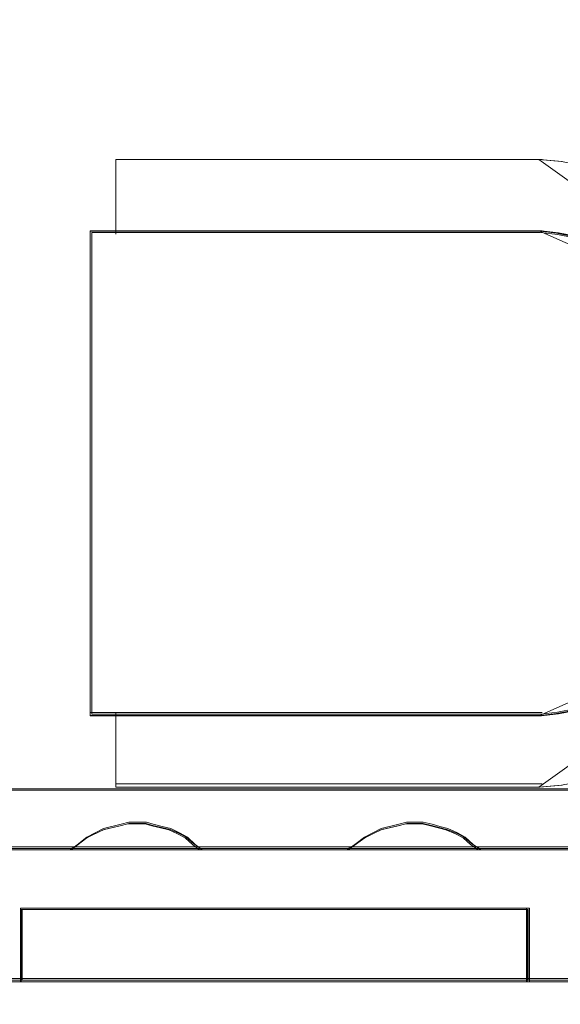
# Model space of a CAD drawing. Header units: millimetres. Extents: x -1290 to 1795, y -4192 to -1311.
# Tile 31 of 256: x 536.73 to 539.46, y -3301.25 to -3296.29. Entities that reach past the tile are written whole.
import ezdxf

# ---------------------------------------------------------------- set-up
doc = ezdxf.new("R2010")
doc.units = ezdxf.units.MM
doc.layers.add('$EL_istn', color=7, linetype='Continuous', lineweight=15)
doc.layers.add('Aparatura', color=7, linetype='Continuous', lineweight=13)
doc.styles.get("Standard").update_dxf_attribs({"font": 'ARIALN.TTF', "width": 0.8})
doc.dimstyles.new('100', dxfattribs={"dimtxt": 15, "dimasz": 10, "dimexe": 1.25, "dimexo": 0.625, "dimtad": 1, "dimdec": 0, "dimtxsty": 'Standard', "dimblk": 'OBLIQUE', "dimcen": 2.5, "dimadec": 0, "dimazin": 0, "dimtfac": 1, "dimtdec": 0, "dimtmove": 0, "dimatfit": 3, "dimldrblk": 'NONE', "dimfxl": 1, "dimarcsym": 0})

# ---------------------------------------------------------------- blocks, each defined once
blk = doc.blocks.new('_Oblique')
at = {"color": 0, "linetype": 'ByBlock', "lineweight": -2}
blk.add_line((-0.5, -0.5), (0.5, 0.5), dxfattribs=at)
blk = doc.blocks.new('*D43')
at = {"layer": '$EL_istn', "color": 0, "linetype": 'Continuous', "lineweight": -2, "ltscale": 0.1}
for p, q in [((605.2914, -3294.7164), (605.2914, -3319.5177)), ((518.0914, -3296.8148), (518.0914, -3319.5177)), ((518.0914, -3318.2677), (605.2914, -3318.2677))]:
    blk.add_line(p, q, dxfattribs=at)
at = {"layer": 'Defpoints', "color": 0}
for p in [(605.2914, -3294.0914), (518.0914, -3296.1898), (605.2914, -3318.2677)]:
    blk.add_point(p, dxfattribs=at)
at = {"layer": '$EL_istn', "color": 0, "linetype": 'ByBlock', "lineweight": -2, "xscale": 5, "yscale": 5, "zscale": 5, "rotation": 180}
blk.add_blockref('_Oblique', (518.0914, -3318.2677), dxfattribs=at)
at = {"layer": '$EL_istn', "color": 0, "linetype": 'ByBlock', "lineweight": -2, "xscale": 5, "yscale": 5, "zscale": 5}
blk.add_blockref('_Oblique', (605.2914, -3318.2677), dxfattribs=at)
at = {"layer": '$EL_istn', "color": 0, "lineweight": 5, "insert": (561.6914, -3313.5581), "char_height": 8, "attachment_point": 5}
blk.add_mtext('436', dxfattribs=at)
blk = doc.blocks.new('_None')

msp = doc.modelspace()

# ---------------------------------------------------------------- linework, layer by layer
at = {"layer": 'Aparatura', "lineweight": 13}
for points in [[(539.4654, -3300.1463), (539.3523, -3300.1571), (539.3469, -3300.1571), (539.3308, -3300.1571), (539.2984, -3300.1571), (539.1854, -3300.1571), (538.9269, -3300.1571), (538.2268, -3300.1571), (537.2198, -3300.1571), (537.2144, -3300.1571), (537.2144, -3300.1517), (537.2144, -3300.1409), (537.2144, -3300.0976), (537.2144, -3300.0976), (537.2144, -3300.0922), (537.2144, -3300.0868), (537.2144, -3300.076), (537.2144, -3300.0436), (537.2144, -3300.0328), (537.2144, -3300.0328), (537.2144, -3300.0166), (537.2144, -3300.0003), (537.2144, -3299.9949), (537.2144, -3299.9949), (537.2144, -3299.8004), (537.2144, -3299.795), (537.0851, -3299.795), (537.0851, -3299.7896), (537.0851, -3298.6329), (537.0851, -3297.8384), (537.0851, -3297.5466), (537.0851, -3297.4168), (537.0851, -3297.379), (537.0851, -3297.3628), (537.0851, -3297.352), (537.2144, -3297.352), (537.2144, -3297.3466), (537.2144, -3297.3358), (537.2144, -3297.3033), (537.2144, -3297.152), (537.2144, -3297.152), (537.2144, -3297.1466), (537.2144, -3297.1304), (537.2144, -3297.1142), (537.2144, -3297.1142), (537.2144, -3297.1088), (537.2144, -3297.098), (537.2144, -3297.0547), (537.2144, -3297.0547), (537.2144, -3297.0439), (537.2144, -3297.0385), (537.2144, -3296.9953), (537.2144, -3296.9899), (537.2252, -3296.9899), (537.2359, -3296.9899), (537.2736, -3296.9899), (537.3867, -3296.9899), (537.6452, -3296.9899), (538.3399, -3296.9899), (539.3523, -3296.9899), (539.3523, -3296.9899), (539.4654, -3297.0007)], [(539.4651, -3297.0007), (539.352, -3296.9899), (539.352, -3296.9899), (538.3394, -3296.9899), (537.6447, -3296.9899), (537.3861, -3296.9899), (537.273, -3296.9899), (537.2353, -3296.9899), (537.2246, -3296.9899), (537.2138, -3296.9899), (537.2138, -3296.9953), (537.2138, -3297.0385), (537.2138, -3297.0439), (537.2138, -3297.0547), (537.2138, -3297.0547), (537.2138, -3297.098), (537.2138, -3297.1088), (537.2138, -3297.1142), (537.2138, -3297.1142), (537.2138, -3297.1304), (537.2138, -3297.1466), (537.2138, -3297.152), (537.2138, -3297.152), (537.2138, -3297.3033), (537.2138, -3297.3358), (537.2138, -3297.3466), (537.2138, -3297.352), (537.2192, -3297.352), (538.2263, -3297.352), (538.9265, -3297.352), (539.185, -3297.352), (539.2981, -3297.352), (539.3304, -3297.352), (539.3466, -3297.352), (539.352, -3297.352), (539.4382, -3297.3628), (539.5243, -3297.379)], [(539.533, -3297.3773), (539.4465, -3297.361), (539.3601, -3297.3502), (539.3547, -3297.3502), (539.3385, -3297.3502), (539.306, -3297.3502), (539.1926, -3297.3502), (538.9332, -3297.3502), (538.2307, -3297.3502), (537.2202, -3297.3502), (537.2148, -3297.3502), (537.0851, -3297.3502), (537.0851, -3297.361), (537.0851, -3297.3773), (537.0851, -3297.4152), (537.0851, -3297.5451), (537.0851, -3297.8374), (537.0851, -3298.6332), (537.0851, -3299.7917), (537.0851, -3299.7971), (537.2148, -3299.7971), (537.2202, -3299.7971), (537.2202, -3299.7971), (538.2307, -3299.7971), (538.9332, -3299.7971), (539.1926, -3299.7971), (539.306, -3299.7971), (539.3385, -3299.7971), (539.3547, -3299.7971), (539.3601, -3299.7971), (539.4465, -3299.7863), (539.533, -3299.77)], [(539.5267, -3297.3853), (539.4408, -3297.3692), (539.3548, -3297.3585), (539.3494, -3297.3585), (539.3333, -3297.3585), (539.3011, -3297.3585), (539.1883, -3297.3585), (538.9305, -3297.3585), (538.2322, -3297.3585), (537.2277, -3297.3585), (537.2223, -3297.3585), (537.0934, -3297.3585), (537.0934, -3297.3692), (537.0934, -3297.3853), (537.0934, -3297.423), (537.0934, -3297.552), (537.0934, -3297.8423), (537.0934, -3298.6326), (537.0934, -3299.7831), (537.0934, -3299.7885), (537.2223, -3299.7885), (537.2277, -3299.7885), (537.2277, -3299.7885), (538.2322, -3299.7885), (538.9305, -3299.7885), (539.1883, -3299.7885), (539.3011, -3299.7885), (539.3333, -3299.7885), (539.3494, -3299.7885), (539.3548, -3299.7885), (539.4408, -3299.7777), (539.5267, -3299.7616)], [(539.5243, -3299.7679), (539.4382, -3299.7842), (539.352, -3299.795), (539.3466, -3299.795), (539.3304, -3299.795), (539.2981, -3299.795), (539.185, -3299.795), (538.9265, -3299.795), (538.2263, -3299.795), (537.2192, -3299.795), (537.2138, -3299.795), (537.2138, -3299.8004), (537.2138, -3299.9949), (537.2138, -3299.9949), (537.2138, -3300.0003), (537.2138, -3300.0166), (537.2138, -3300.0328), (537.2138, -3300.0328), (537.2138, -3300.0436), (537.2138, -3300.076), (537.2138, -3300.0868), (537.2138, -3300.0922), (537.2138, -3300.0976), (537.2138, -3300.0976), (537.2138, -3300.1409), (537.2138, -3300.1517), (537.2138, -3300.1571), (537.2192, -3300.1571), (538.2263, -3300.1571), (538.9265, -3300.1571), (539.185, -3300.1571), (539.2981, -3300.1571), (539.3304, -3300.1571), (539.3466, -3300.1571), (539.352, -3300.1571), (539.4651, -3300.1463)], [(561.8065, -3300.1643), (527.5442, -3300.1643)], [(561.8065, -3300.1643), (527.5442, -3300.1643)], [(561.8065, -3300.1643), (527.5442, -3300.1643)], [(561.8065, -3300.1643), (527.5442, -3300.1643)], [(561.8063, -3300.1718), (527.5517, -3300.1718)], [(561.8063, -3300.1718), (527.5517, -3300.1718)], [(536.2398, -3300.4732), (536.9813, -3300.4732), (536.9957, -3300.4682), (537.0679, -3300.4125), (537.1498, -3300.3719), (537.2364, -3300.3517), (537.275, -3300.3415), (537.3135, -3300.3415), (537.3616, -3300.3415), (537.3953, -3300.3517), (537.4387, -3300.3618), (537.482, -3300.3719), (537.5253, -3300.3922), (537.5638, -3300.4125), (537.6024, -3300.4479), (537.6361, -3300.4732), (538.3775, -3300.4732), (538.392, -3300.4682), (538.469, -3300.4125), (538.5509, -3300.3719), (538.6375, -3300.3517), (538.6761, -3300.3415), (538.7146, -3300.3415), (538.7579, -3300.3415), (538.8013, -3300.3517), (538.8398, -3300.3618), (538.8783, -3300.3719), (538.9264, -3300.3922), (538.965, -3300.4125), (539.0035, -3300.4479), (539.042, -3300.4732), (539.7835, -3300.4732)], [(536.2398, -3300.4732), (536.9813, -3300.4732), (536.9957, -3300.4682), (537.0679, -3300.4125), (537.1498, -3300.3719), (537.2364, -3300.3517), (537.275, -3300.3415), (537.3135, -3300.3415), (537.3616, -3300.3415), (537.3953, -3300.3517), (537.4387, -3300.3618), (537.482, -3300.3719), (537.5253, -3300.3922), (537.5638, -3300.4125), (537.6024, -3300.4479), (537.6361, -3300.4732), (538.3775, -3300.4732), (538.392, -3300.4682), (538.469, -3300.4125), (538.5509, -3300.3719), (538.6375, -3300.3517), (538.6761, -3300.3415), (538.7146, -3300.3415), (538.7579, -3300.3415), (538.8013, -3300.3517), (538.8398, -3300.3618), (538.8783, -3300.3719), (538.9264, -3300.3922), (538.965, -3300.4125), (539.0035, -3300.4479), (539.042, -3300.4732), (539.7835, -3300.4732)], [(536.2398, -3300.4732), (536.9813, -3300.4732), (536.9957, -3300.4682), (537.0679, -3300.4125), (537.1498, -3300.3719), (537.2364, -3300.3517), (537.275, -3300.3415), (537.3135, -3300.3415), (537.3616, -3300.3415), (537.3953, -3300.3517), (537.4387, -3300.3618), (537.482, -3300.3719), (537.5253, -3300.3922), (537.5638, -3300.4125), (537.6024, -3300.4479), (537.6361, -3300.4732), (538.3775, -3300.4732), (538.392, -3300.4682), (538.469, -3300.4125), (538.5509, -3300.3719), (538.6375, -3300.3517), (538.6761, -3300.3415), (538.7146, -3300.3415), (538.7579, -3300.3415), (538.8013, -3300.3517), (538.8398, -3300.3618), (538.8783, -3300.3719), (538.9264, -3300.3922), (538.965, -3300.4125), (539.0035, -3300.4479), (539.042, -3300.4732), (539.7835, -3300.4732)], [(536.2398, -3300.4732), (536.9813, -3300.4732), (536.9957, -3300.4682), (537.0679, -3300.4125), (537.1498, -3300.3719), (537.2364, -3300.3517), (537.275, -3300.3415), (537.3135, -3300.3415), (537.3616, -3300.3415), (537.3953, -3300.3517), (537.4387, -3300.3618), (537.482, -3300.3719), (537.5253, -3300.3922), (537.5638, -3300.4125), (537.6024, -3300.4479), (537.6361, -3300.4732), (538.3775, -3300.4732), (538.392, -3300.4682), (538.469, -3300.4125), (538.5509, -3300.3719), (538.6375, -3300.3517), (538.6761, -3300.3415), (538.7146, -3300.3415), (538.7579, -3300.3415), (538.8013, -3300.3517), (538.8398, -3300.3618), (538.8783, -3300.3719), (538.9264, -3300.3922), (538.965, -3300.4125), (539.0035, -3300.4479), (539.042, -3300.4732), (539.7835, -3300.4732)], [(536.2453, -3300.4657), (536.9867, -3300.4657), (537.0011, -3300.4609), (537.0733, -3300.4079), (537.1551, -3300.3693), (537.2418, -3300.3501), (537.2803, -3300.3404), (537.3188, -3300.3404), (537.3669, -3300.3404), (537.4006, -3300.3501), (537.444, -3300.3597), (537.4873, -3300.3693), (537.5306, -3300.3886), (537.5691, -3300.4079), (537.6076, -3300.4416), (537.6413, -3300.4657), (538.3826, -3300.4657), (538.3971, -3300.4609), (538.4741, -3300.4079), (538.5559, -3300.3693), (538.6426, -3300.3501), (538.6811, -3300.3404), (538.7196, -3300.3404), (538.7629, -3300.3404), (538.8062, -3300.3501), (538.8448, -3300.3597), (538.8833, -3300.3693), (538.9314, -3300.3886), (538.9699, -3300.4079), (539.0084, -3300.4416), (539.0469, -3300.4657), (539.7882, -3300.4657)], [(536.2453, -3300.4657), (536.9867, -3300.4657), (537.0011, -3300.4609), (537.0733, -3300.4079), (537.1551, -3300.3693), (537.2418, -3300.3501), (537.2803, -3300.3404), (537.3188, -3300.3404), (537.3669, -3300.3404), (537.4006, -3300.3501), (537.444, -3300.3597), (537.4873, -3300.3693), (537.5306, -3300.3886), (537.5691, -3300.4079), (537.6076, -3300.4416), (537.6413, -3300.4657), (538.3826, -3300.4657), (538.3971, -3300.4609), (538.4741, -3300.4079), (538.5559, -3300.3693), (538.6426, -3300.3501), (538.6811, -3300.3404), (538.7196, -3300.3404), (538.7629, -3300.3404), (538.8062, -3300.3501), (538.8448, -3300.3597), (538.8833, -3300.3693), (538.9314, -3300.3886), (538.9699, -3300.4079), (539.0084, -3300.4416), (539.0469, -3300.4657), (539.7882, -3300.4657)], [(545.3881, -3300.4578), (544.6418, -3300.4578), (543.9822, -3300.4578), (543.2407, -3300.4578), (542.5907, -3300.4578), (541.8396, -3300.4578), (541.1848, -3300.4578), (540.4434, -3300.4578), (539.7837, -3300.4578), (539.0423, -3300.4578), (538.3778, -3300.4578), (537.6363, -3300.4578), (536.9815, -3300.4578), (536.2401, -3300.4578), (535.5804, -3300.4578), (534.839, -3300.4578), (534.1842, -3300.4578), (533.4331, -3300.4578), (532.7831, -3300.4578), (532.0416, -3300.4578), (531.382, -3300.4578), (530.6357, -3300.4578)], [(545.3881, -3300.4578), (544.6418, -3300.4578), (543.9822, -3300.4578), (543.2407, -3300.4578), (542.5907, -3300.4578), (541.8396, -3300.4578), (541.1848, -3300.4578), (540.4434, -3300.4578), (539.7837, -3300.4578), (539.0423, -3300.4578), (538.3778, -3300.4578), (537.6363, -3300.4578), (536.9815, -3300.4578), (536.2401, -3300.4578), (535.5804, -3300.4578), (534.839, -3300.4578), (534.1842, -3300.4578), (533.4331, -3300.4578), (532.7831, -3300.4578), (532.0416, -3300.4578), (531.382, -3300.4578), (530.6357, -3300.4578)], [(545.3881, -3300.4578), (544.6418, -3300.4578), (543.9822, -3300.4578), (543.2407, -3300.4578), (542.5907, -3300.4578), (541.8396, -3300.4578), (541.1848, -3300.4578), (540.4434, -3300.4578), (539.7837, -3300.4578), (539.0423, -3300.4578), (538.3778, -3300.4578), (537.6363, -3300.4578), (536.9815, -3300.4578), (536.2401, -3300.4578), (535.5804, -3300.4578), (534.839, -3300.4578), (534.1842, -3300.4578), (533.4331, -3300.4578), (532.7831, -3300.4578), (532.0416, -3300.4578), (531.382, -3300.4578), (530.6357, -3300.4578)], [(545.3881, -3300.4578), (544.6418, -3300.4578), (543.9822, -3300.4578), (543.2407, -3300.4578), (542.5907, -3300.4578), (541.8396, -3300.4578), (541.1848, -3300.4578), (540.4434, -3300.4578), (539.7837, -3300.4578), (539.0423, -3300.4578), (538.3778, -3300.4578), (537.6363, -3300.4578), (536.9815, -3300.4578), (536.2401, -3300.4578), (535.5804, -3300.4578), (534.839, -3300.4578), (534.1842, -3300.4578), (533.4331, -3300.4578), (532.7831, -3300.4578), (532.0416, -3300.4578), (531.382, -3300.4578), (530.6357, -3300.4578)], [(545.3881, -3300.4578), (544.6418, -3300.4578), (543.9822, -3300.4578), (543.2407, -3300.4578), (542.5907, -3300.4578), (541.8396, -3300.4578), (541.1848, -3300.4578), (540.4434, -3300.4578), (539.7837, -3300.4578), (539.0423, -3300.4578), (538.3778, -3300.4578), (537.6363, -3300.4578), (536.9815, -3300.4578), (536.2401, -3300.4578), (535.5804, -3300.4578), (534.839, -3300.4578), (534.1842, -3300.4578), (533.4331, -3300.4578), (532.7831, -3300.4578), (532.0416, -3300.4578), (531.382, -3300.4578), (530.6357, -3300.4578)], [(545.3881, -3300.4578), (544.6418, -3300.4578), (543.9822, -3300.4578), (543.2407, -3300.4578), (542.5907, -3300.4578), (541.8396, -3300.4578), (541.1848, -3300.4578), (540.4434, -3300.4578), (539.7837, -3300.4578), (539.0423, -3300.4578), (538.3778, -3300.4578), (537.6363, -3300.4578), (536.9815, -3300.4578), (536.2401, -3300.4578), (535.5804, -3300.4578), (534.839, -3300.4578), (534.1842, -3300.4578), (533.4331, -3300.4578), (532.7831, -3300.4578), (532.0416, -3300.4578), (531.382, -3300.4578), (530.6357, -3300.4578)], [(545.3881, -3300.4578), (544.6418, -3300.4578), (543.9822, -3300.4578), (543.2407, -3300.4578), (542.5907, -3300.4578), (541.8396, -3300.4578), (541.1848, -3300.4578), (540.4434, -3300.4578), (539.7837, -3300.4578), (539.0423, -3300.4578), (538.3778, -3300.4578), (537.6363, -3300.4578), (536.9815, -3300.4578), (536.2401, -3300.4578), (535.5804, -3300.4578), (534.839, -3300.4578), (534.1842, -3300.4578), (533.4331, -3300.4578), (532.7831, -3300.4578), (532.0416, -3300.4578), (531.382, -3300.4578), (530.6357, -3300.4578)], [(545.3915, -3300.4653), (544.6454, -3300.4653), (543.9859, -3300.4653), (543.2446, -3300.4653), (542.5948, -3300.4653), (541.8438, -3300.4653), (541.1891, -3300.4653), (540.4478, -3300.4653), (539.7883, -3300.4653), (539.047, -3300.4653), (538.3827, -3300.4653), (537.6414, -3300.4653), (536.9867, -3300.4653), (536.2454, -3300.4653), (535.5859, -3300.4653), (534.8446, -3300.4653), (534.1899, -3300.4653), (533.439, -3300.4653), (532.7891, -3300.4653), (532.0478, -3300.4653), (531.3883, -3300.4653), (530.6422, -3300.4653)], [(545.3915, -3300.4653), (544.6454, -3300.4653), (543.9859, -3300.4653), (543.2446, -3300.4653), (542.5948, -3300.4653), (541.8438, -3300.4653), (541.1891, -3300.4653), (540.4478, -3300.4653), (539.7883, -3300.4653), (539.047, -3300.4653), (538.3827, -3300.4653), (537.6414, -3300.4653), (536.9867, -3300.4653), (536.2454, -3300.4653), (535.5859, -3300.4653), (534.8446, -3300.4653), (534.1899, -3300.4653), (533.439, -3300.4653), (532.7891, -3300.4653), (532.0478, -3300.4653), (531.3883, -3300.4653), (530.6422, -3300.4653)], [(545.3915, -3300.4653), (544.6454, -3300.4653), (543.9859, -3300.4653), (543.2446, -3300.4653), (542.5948, -3300.4653), (541.8438, -3300.4653), (541.1891, -3300.4653), (540.4478, -3300.4653), (539.7883, -3300.4653), (539.047, -3300.4653), (538.3827, -3300.4653), (537.6414, -3300.4653), (536.9867, -3300.4653), (536.2454, -3300.4653), (535.5859, -3300.4653), (534.8446, -3300.4653), (534.1899, -3300.4653), (533.439, -3300.4653), (532.7891, -3300.4653), (532.0478, -3300.4653), (531.3883, -3300.4653), (530.6422, -3300.4653)], [(536.4808, -3301.1375), (536.736, -3301.1375), (536.736, -3300.9897), (536.736, -3300.8765), (536.736, -3300.773), (539.2878, -3300.773), (539.2878, -3300.8765), (539.2878, -3300.9897), (539.2878, -3301.1375), (539.543, -3301.1375), (539.543, -3300.9897), (539.543, -3300.8765), (539.543, -3300.773), (542.0852, -3300.773), (542.0852, -3300.8765), (542.0852, -3300.9897), (542.0852, -3301.1375), (542.3404, -3301.1375)], [(536.4808, -3301.1375), (536.736, -3301.1375), (536.736, -3300.9897), (536.736, -3300.8765), (536.736, -3300.773), (539.2878, -3300.773), (539.2878, -3300.8765), (539.2878, -3300.9897), (539.2878, -3301.1375), (539.543, -3301.1375), (539.543, -3300.9897), (539.543, -3300.8765), (539.543, -3300.773), (542.0852, -3300.773), (542.0852, -3300.8765), (542.0852, -3300.9897), (542.0852, -3301.1375), (542.3404, -3301.1375)], [(536.4808, -3301.1375), (536.736, -3301.1375), (536.736, -3300.9897), (536.736, -3300.8765), (536.736, -3300.773), (539.2878, -3300.773), (539.2878, -3300.8765), (539.2878, -3300.9897), (539.2878, -3301.1375), (539.543, -3301.1375), (539.543, -3300.9897), (539.543, -3300.8765), (539.543, -3300.773), (542.0852, -3300.773), (542.0852, -3300.8765), (542.0852, -3300.9897), (542.0852, -3301.1375), (542.3404, -3301.1375)], [(536.4808, -3301.1375), (536.736, -3301.1375), (536.736, -3300.9897), (536.736, -3300.8765), (536.736, -3300.773), (539.2878, -3300.773), (539.2878, -3300.8765), (539.2878, -3300.9897), (539.2878, -3301.1375), (539.543, -3301.1375), (539.543, -3300.9897), (539.543, -3300.8765), (539.543, -3300.773), (542.0852, -3300.773), (542.0852, -3300.8765), (542.0852, -3300.9897), (542.0852, -3301.1375), (542.3404, -3301.1375)], [(536.4808, -3301.1375), (536.736, -3301.1375), (536.736, -3300.9897), (536.736, -3300.8765), (536.736, -3300.773), (539.2878, -3300.773), (539.2878, -3300.8765), (539.2878, -3300.9897), (539.2878, -3301.1375), (539.543, -3301.1375), (539.543, -3300.9897), (539.543, -3300.8765), (539.543, -3300.773), (542.0852, -3300.773), (542.0852, -3300.8765), (542.0852, -3300.9897), (542.0852, -3301.1375), (542.3404, -3301.1375)], [(536.4808, -3301.1375), (536.736, -3301.1375), (536.736, -3300.9897), (536.736, -3300.8765), (536.736, -3300.773), (539.2878, -3300.773), (539.2878, -3300.8765), (539.2878, -3300.9897), (539.2878, -3301.1375), (539.543, -3301.1375), (539.543, -3300.9897), (539.543, -3300.8765), (539.543, -3300.773), (542.0852, -3300.773), (542.0852, -3300.8765), (542.0852, -3300.9897), (542.0852, -3301.1375), (542.3404, -3301.1375)], [(536.4808, -3301.1375), (536.736, -3301.1375), (536.736, -3300.9897), (536.736, -3300.8765), (536.736, -3300.773), (539.2878, -3300.773), (539.2878, -3300.8765), (539.2878, -3300.9897), (539.2878, -3301.1375), (539.543, -3301.1375), (539.543, -3300.9897), (539.543, -3300.8765), (539.543, -3300.773), (542.0852, -3300.773), (542.0852, -3300.8765), (542.0852, -3300.9897), (542.0852, -3301.1375), (542.3404, -3301.1375)], [(536.4861, -3301.13), (536.7412, -3301.13), (536.7412, -3300.9855), (536.7412, -3300.8747), (536.7412, -3300.7736), (539.2925, -3300.7736), (539.2925, -3300.8747), (539.2925, -3300.9855), (539.2925, -3301.13), (539.5477, -3301.13), (539.5477, -3300.9855), (539.5477, -3300.8747), (539.5477, -3300.7736), (542.0893, -3300.7736), (542.0893, -3300.8747), (542.0893, -3300.9855), (542.0893, -3301.13), (542.3444, -3301.13)], [(536.4861, -3301.13), (536.7412, -3301.13), (536.7412, -3300.9855), (536.7412, -3300.8747), (536.7412, -3300.7736), (539.2925, -3300.7736), (539.2925, -3300.8747), (539.2925, -3300.9855), (539.2925, -3301.13), (539.5477, -3301.13), (539.5477, -3300.9855), (539.5477, -3300.8747), (539.5477, -3300.7736), (542.0893, -3300.7736), (542.0893, -3300.8747), (542.0893, -3300.9855), (542.0893, -3301.13), (542.3444, -3301.13)], [(536.4861, -3301.13), (536.7412, -3301.13), (536.7412, -3300.9855), (536.7412, -3300.8747), (536.7412, -3300.7736), (539.2925, -3300.7736), (539.2925, -3300.8747), (539.2925, -3300.9855), (539.2925, -3301.13), (539.5477, -3301.13), (539.5477, -3300.9855), (539.5477, -3300.8747), (539.5477, -3300.7736), (542.0893, -3300.7736), (542.0893, -3300.8747), (542.0893, -3300.9855), (542.0893, -3301.13), (542.3444, -3301.13)], [(561.9441, -3301.1221), (561.6793, -3301.1221), (559.1465, -3301.1221), (558.8817, -3301.1221), (556.3489, -3301.1221), (556.0841, -3301.1221), (553.5417, -3301.1221), (553.2817, -3301.1221), (550.7393, -3301.1221), (550.4744, -3301.1221), (547.9417, -3301.1221), (547.6865, -3301.1221), (545.1441, -3301.1221), (544.8889, -3301.1221), (542.3417, -3301.1221), (542.0865, -3301.1221), (539.5441, -3301.1221), (539.2889, -3301.1221), (536.7368, -3301.1221), (536.4816, -3301.1221), (533.9392, -3301.1221), (533.6792, -3301.1221), (531.1416, -3301.1221), (530.8816, -3301.1221)], [(561.9411, -3301.1296), (561.6763, -3301.1296), (559.1443, -3301.1296), (558.8796, -3301.1296), (556.3475, -3301.1296), (556.0828, -3301.1296), (553.5411, -3301.1296), (553.2812, -3301.1296), (550.7395, -3301.1296), (550.4748, -3301.1296), (547.9428, -3301.1296), (547.6876, -3301.1296), (545.146, -3301.1296), (544.8909, -3301.1296), (542.3444, -3301.1296), (542.0893, -3301.1296), (539.5476, -3301.1296), (539.2925, -3301.1296), (536.7412, -3301.1296), (536.4861, -3301.1296), (533.9444, -3301.1296), (533.6845, -3301.1296), (531.1476, -3301.1296), (530.8877, -3301.1296)]]:
    msp.add_lwpolyline(points, dxfattribs=at)
for points in [[(539.3634, -3296.9899), (539.3634, -3296.9899), (538.3455, -3296.9899), (537.647, -3296.9899), (537.3871, -3296.9899), (537.2733, -3296.9899), (537.2354, -3296.9899), (537.2246, -3296.9899), (537.2138, -3296.9899), (539.3634, -3296.9899)], [(537.2138, -3296.9899), (537.2138, -3296.9967), (537.2138, -3297.0513), (537.2138, -3297.0581), (537.2138, -3297.0718), (537.2138, -3296.9899)], [(540.2281, -3297.62), (540.1842, -3297.515), (540.124, -3297.41), (540.0528, -3297.3215), (539.9761, -3297.2386), (539.8885, -3297.1667), (539.7899, -3297.1059), (539.6858, -3297.0562), (539.5763, -3297.023), (539.4612, -3297.0009), (539.3462, -3296.9899), (540.2281, -3297.62)], [(537.2138, -3297.0545), (537.2138, -3297.0545), (537.2138, -3297.1099), (537.2138, -3297.1238), (537.2138, -3297.1307), (537.2138, -3297.0545)], [(537.2138, -3297.1138), (537.2138, -3297.1138), (537.2138, -3297.1372), (537.2138, -3297.1606), (537.2138, -3297.1684), (537.2138, -3297.1684), (537.2138, -3297.1138)], [(537.2138, -3297.1512), (537.2138, -3297.3148), (537.2138, -3297.3499), (537.2138, -3297.3616), (537.2138, -3297.3674), (537.2138, -3297.1512)], [(537.0851, -3299.7971), (537.0851, -3299.7917), (537.0851, -3298.6332), (537.0851, -3297.8374), (537.0851, -3297.5451), (537.0851, -3297.4152), (537.0851, -3297.3773), (537.0851, -3297.361), (537.0851, -3297.3502), (537.0851, -3299.7971)], [(537.0851, -3297.3502), (537.231, -3297.3502), (537.0851, -3297.3502)], [(537.2138, -3297.3502), (537.2192, -3297.3502), (538.2317, -3297.3502), (538.9357, -3297.3502), (539.1956, -3297.3502), (539.3093, -3297.3502), (539.3418, -3297.3502), (539.358, -3297.3502), (539.3634, -3297.3502), (537.2138, -3297.3502)], [(539.7608, -3297.5341), (539.688, -3297.4689), (539.6095, -3297.4214), (539.5255, -3297.3799), (539.4359, -3297.3621), (539.3462, -3297.3502), (539.7608, -3297.5341)], [(539.3462, -3300.1571), (539.4612, -3300.146), (539.5763, -3300.1239), (539.6858, -3300.0908), (539.7899, -3300.0411), (539.8885, -3299.9803), (539.9761, -3299.9085), (540.0528, -3299.8256), (540.124, -3299.7372), (540.1842, -3299.6378), (540.2281, -3299.5273), (539.3462, -3300.1571)], [(539.3462, -3299.7971), (539.4359, -3299.7852), (539.5255, -3299.7674), (539.6095, -3299.7259), (539.688, -3299.6784), (539.7608, -3299.6132), (539.3462, -3299.7971)], [(537.0851, -3299.7799), (537.231, -3299.7799), (537.0851, -3299.7799)], [(537.2138, -3299.7799), (537.2192, -3299.7799), (538.2317, -3299.7799), (538.9357, -3299.7799), (539.1956, -3299.7799), (539.3093, -3299.7799), (539.3418, -3299.7799), (539.358, -3299.7799), (539.3634, -3299.7799), (537.2138, -3299.7799)], [(537.2138, -3299.7799), (537.2138, -3299.7857), (537.2138, -3299.9958), (537.2138, -3299.7799)], [(537.2138, -3300.0335), (537.2138, -3300.0335), (537.2138, -3300.0099), (537.2138, -3299.9864), (537.2138, -3299.9785), (537.2138, -3299.9785), (537.2138, -3300.0335)], [(537.2138, -3300.0163), (537.2138, -3300.0299), (537.2138, -3300.0709), (537.2138, -3300.0845), (537.2138, -3300.0913), (537.2138, -3300.0982), (537.2138, -3300.0163)], [(537.2138, -3300.0809), (537.2138, -3300.0809), (537.2138, -3300.1363), (537.2138, -3300.1502), (537.2138, -3300.1571), (537.2138, -3300.0809)], [(527.5442, -3300.1643), (561.814, -3300.1643), (527.5442, -3300.1643)], [(537.2138, -3300.1398), (537.2192, -3300.1398), (538.2317, -3300.1398), (538.9357, -3300.1398), (539.1956, -3300.1398), (539.3093, -3300.1398), (539.3418, -3300.1398), (539.358, -3300.1398), (539.3634, -3300.1398), (537.2138, -3300.1398)], [(537.6492, -3300.4732), (537.6147, -3300.4462), (537.5752, -3300.4084), (537.5358, -3300.3868), (537.4915, -3300.3652), (537.4471, -3300.3544), (537.4028, -3300.3436), (537.3683, -3300.3328), (537.319, -3300.3328), (537.2796, -3300.3328), (537.2402, -3300.3436), (537.1515, -3300.3652), (537.0678, -3300.4084), (536.9939, -3300.4678), (536.9791, -3300.4732), (537.6492, -3300.4732)], [(537.5752, -3300.4084), (537.5358, -3300.3868), (537.4915, -3300.3652), (537.4471, -3300.3544), (537.4028, -3300.3436), (537.3683, -3300.3328), (537.319, -3300.3328), (537.2796, -3300.3328), (537.2402, -3300.3436), (537.1515, -3300.3652), (537.0678, -3300.4084), (536.9939, -3300.4678), (536.9791, -3300.4732), (537.6492, -3300.4732), (537.6147, -3300.4462), (537.5752, -3300.4084)], [(537.5752, -3300.4084), (537.5358, -3300.3868), (537.4915, -3300.3652), (537.4471, -3300.3544), (537.4028, -3300.3436), (537.3683, -3300.3328), (537.319, -3300.3328), (537.2796, -3300.3328), (537.2402, -3300.3436), (537.1515, -3300.3652), (537.0678, -3300.4084), (536.9939, -3300.4678), (536.9791, -3300.4732), (537.6492, -3300.4732), (537.6147, -3300.4462), (537.5752, -3300.4084)], [(537.5752, -3300.4084), (537.5358, -3300.3868), (537.4915, -3300.3652), (537.4471, -3300.3544), (537.4028, -3300.3436), (537.3683, -3300.3328), (537.319, -3300.3328), (537.2796, -3300.3328), (537.2402, -3300.3436), (537.1515, -3300.3652), (537.0678, -3300.4084), (536.9939, -3300.4678), (536.9791, -3300.4732), (537.6492, -3300.4732), (537.6147, -3300.4462), (537.5752, -3300.4084)], [(537.5752, -3300.4084), (537.5358, -3300.3868), (537.4915, -3300.3652), (537.4471, -3300.3544), (537.4028, -3300.3436), (537.3683, -3300.3328), (537.319, -3300.3328), (537.2796, -3300.3328), (537.2402, -3300.3436), (537.1515, -3300.3652), (537.0678, -3300.4084), (536.9939, -3300.4678), (536.9791, -3300.4732), (537.6492, -3300.4732), (537.6147, -3300.4462), (537.5752, -3300.4084)], [(537.5694, -3300.4078), (537.5309, -3300.3885), (537.4875, -3300.3692), (537.4442, -3300.3596), (537.4008, -3300.35), (537.3671, -3300.3403), (537.3189, -3300.3403), (537.2804, -3300.3403), (537.2419, -3300.35), (537.1552, -3300.3692), (537.0733, -3300.4078), (537.001, -3300.4609), (536.9866, -3300.4657), (537.6416, -3300.4657), (537.6079, -3300.4416), (537.5694, -3300.4078)], [(537.5694, -3300.4078), (537.5309, -3300.3885), (537.4875, -3300.3692), (537.4442, -3300.3596), (537.4008, -3300.35), (537.3671, -3300.3403), (537.3189, -3300.3403), (537.2804, -3300.3403), (537.2419, -3300.35), (537.1552, -3300.3692), (537.0733, -3300.4078), (537.001, -3300.4609), (536.9866, -3300.4657), (537.6416, -3300.4657), (537.6079, -3300.4416), (537.5694, -3300.4078)], [(539.0549, -3300.4732), (539.0155, -3300.4462), (538.9761, -3300.4084), (538.9367, -3300.3868), (538.8874, -3300.3652), (538.848, -3300.3544), (538.8086, -3300.3436), (538.7643, -3300.3328), (538.7199, -3300.3328), (538.6805, -3300.3328), (538.6411, -3300.3436), (538.5525, -3300.3652), (538.4687, -3300.4084), (538.3899, -3300.4678), (538.3751, -3300.4732), (539.0549, -3300.4732)], [(538.9761, -3300.4084), (538.9367, -3300.3868), (538.8874, -3300.3652), (538.848, -3300.3544), (538.8086, -3300.3436), (538.7643, -3300.3328), (538.7199, -3300.3328), (538.6805, -3300.3328), (538.6411, -3300.3436), (538.5525, -3300.3652), (538.4687, -3300.4084), (538.3899, -3300.4678), (538.3751, -3300.4732), (539.0549, -3300.4732), (539.0155, -3300.4462), (538.9761, -3300.4084)], [(538.9761, -3300.4084), (538.9367, -3300.3868), (538.8874, -3300.3652), (538.848, -3300.3544), (538.8086, -3300.3436), (538.7643, -3300.3328), (538.7199, -3300.3328), (538.6805, -3300.3328), (538.6411, -3300.3436), (538.5525, -3300.3652), (538.4687, -3300.4084), (538.3899, -3300.4678), (538.3751, -3300.4732), (539.0549, -3300.4732), (539.0155, -3300.4462), (538.9761, -3300.4084)], [(538.9761, -3300.4084), (538.9367, -3300.3868), (538.8874, -3300.3652), (538.848, -3300.3544), (538.8086, -3300.3436), (538.7643, -3300.3328), (538.7199, -3300.3328), (538.6805, -3300.3328), (538.6411, -3300.3436), (538.5525, -3300.3652), (538.4687, -3300.4084), (538.3899, -3300.4678), (538.3751, -3300.4732), (539.0549, -3300.4732), (539.0155, -3300.4462), (538.9761, -3300.4084)], [(539.0155, -3300.4462), (538.9761, -3300.4084), (538.9367, -3300.3868), (538.8874, -3300.3652), (538.848, -3300.3544), (538.8086, -3300.3436), (538.7643, -3300.3328), (538.7199, -3300.3328), (538.6805, -3300.3328), (538.6411, -3300.3436), (538.5525, -3300.3652), (538.4687, -3300.4084), (538.3899, -3300.4678), (538.3751, -3300.4732), (539.0549, -3300.4732), (539.0155, -3300.4462)], [(538.9703, -3300.4078), (538.9318, -3300.3885), (538.8836, -3300.3692), (538.8451, -3300.3596), (538.8065, -3300.35), (538.7632, -3300.3403), (538.7198, -3300.3403), (538.6813, -3300.3403), (538.6428, -3300.35), (538.5561, -3300.3692), (538.4742, -3300.4078), (538.3971, -3300.4609), (538.3827, -3300.4657), (539.0474, -3300.4657), (539.0088, -3300.4416), (538.9703, -3300.4078)], [(539.0088, -3300.4416), (538.9703, -3300.4078), (538.9318, -3300.3885), (538.8836, -3300.3692), (538.8451, -3300.3596), (538.8065, -3300.35), (538.7632, -3300.3403), (538.7198, -3300.3403), (538.6813, -3300.3403), (538.6428, -3300.35), (538.5561, -3300.3692), (538.4742, -3300.4078), (538.3971, -3300.4609), (538.3827, -3300.4657), (539.0474, -3300.4657), (539.0088, -3300.4416)], [(526.3649, -3300.4578), (561.814, -3300.4578), (526.3649, -3300.4578)], [(536.7336, -3300.8824), (536.7336, -3300.766), (536.7336, -3300.8824)], [(539.3003, -3300.766), (536.7336, -3300.766), (539.3003, -3300.766)], [(537.0715, -3300.766), (536.7336, -3300.766), (537.0715, -3300.766)], [(536.7336, -3300.9869), (536.7336, -3301.1375), (539.3003, -3301.1375), (539.3003, -3300.9869), (539.3003, -3300.8714), (539.3003, -3300.766), (536.7336, -3300.766), (536.7336, -3300.8714), (536.7336, -3300.9869)], [(536.7336, -3300.9869), (536.7336, -3301.1375), (539.3003, -3301.1375), (539.3003, -3300.9869), (539.3003, -3300.8714), (539.3003, -3300.766), (536.7336, -3300.766), (536.7336, -3300.8714), (536.7336, -3300.9869)], [(536.7336, -3300.9869), (536.7336, -3301.1375), (539.3003, -3301.1375), (539.3003, -3300.9869), (539.3003, -3300.8714), (539.3003, -3300.766), (536.7336, -3300.766), (536.7336, -3300.8714), (536.7336, -3300.9869)], [(536.7336, -3301.1375), (539.3003, -3301.1375), (539.3003, -3300.9869), (539.3003, -3300.8714), (539.3003, -3300.766), (536.7336, -3300.766), (536.7336, -3300.8714), (536.7336, -3300.9869), (536.7336, -3301.1375)], [(539.3003, -3300.766), (538.9624, -3300.766), (539.3003, -3300.766)], [(539.2849, -3300.8824), (539.2849, -3300.766), (539.2849, -3300.8824)], [(536.7411, -3300.9855), (536.7411, -3301.13), (539.2928, -3301.13), (539.2928, -3300.9855), (539.2928, -3300.8747), (539.2928, -3300.7736), (536.7411, -3300.7736), (536.7411, -3300.8747), (536.7411, -3300.9855)], [(536.7411, -3301.13), (539.2928, -3301.13), (539.2928, -3300.9855), (539.2928, -3300.8747), (539.2928, -3300.7736), (536.7411, -3300.7736), (536.7411, -3300.8747), (536.7411, -3300.9855), (536.7411, -3301.13)], [(536.7336, -3300.9931), (536.7336, -3300.867), (536.7336, -3300.9931)], [(539.2849, -3300.9931), (539.2849, -3300.867), (539.2849, -3300.9931)], [(536.7336, -3301.1375), (536.7336, -3300.9776), (536.7336, -3301.1375)], [(539.2849, -3301.1375), (539.2849, -3300.9776), (539.2849, -3301.1375)], [(536.749, -3301.1221), (536.4785, -3301.1221), (536.749, -3301.1221)], [(536.4785, -3301.1221), (536.749, -3301.1221), (536.4785, -3301.1221)], [(536.7336, -3301.1221), (539.3003, -3301.1221), (536.7336, -3301.1221)], [(539.3003, -3301.1221), (536.7336, -3301.1221), (539.3003, -3301.1221)], [(539.5555, -3301.1221), (539.2849, -3301.1221), (539.5555, -3301.1221)], [(539.2849, -3301.1221), (539.5555, -3301.1221), (539.2849, -3301.1221)]]:
    msp.add_lwpolyline(points, close=True, dxfattribs=at)

# ---------------------------------------------------------------- dimensions: what is measured, and where the dimension line sits
at = {"layer": '$EL_istn', "linetype": 'Continuous', "lineweight": 5, "ltscale": 0.1}
dim = msp.add_linear_dim(base=(605.2914, -3318.2677), p1=(518.0914, -3296.1898), p2=(605.2914, -3294.0914), dimstyle='100', override={"dimtxt": 8, "dimasz": 5, "dimlfac": 5, "dimfxl": 35, "dimfxlon": 0}, dxfattribs=at)
dim.commit()
dim.dimension.update_dxf_attribs({"geometry": '*D43', "text_midpoint": (561.6914, -3313.5581)})

doc.saveas('drawing.dxf')
